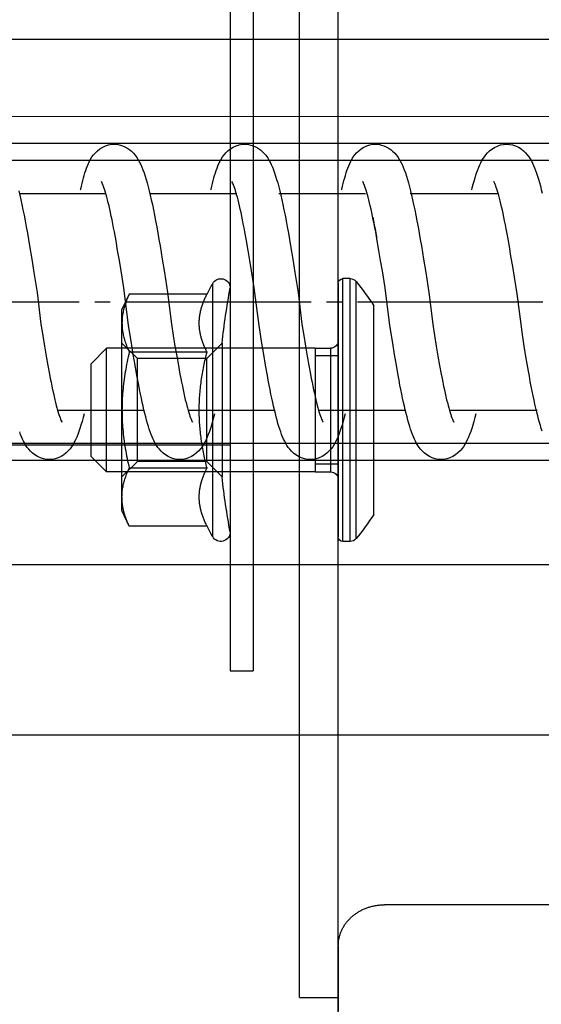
# Model space of a CAD drawing. Header units: millimetres. Extents: x 22865 to 60762, y -18816 to 15611.
# Tile 165 of 256: x 25862.5 to 25865.88, y 9853.01 to 9859.38. Entities that reach past the tile are written whole.
import ezdxf

# ---------------------------------------------------------------- set-up
doc = ezdxf.new("R2010")
doc.units = ezdxf.units.MM
doc.linetypes.add('DOT_CENTER', pattern=[14, 12, -1, 0, -1])
for name, color, linetype in [('1', 7, 'Continuous'), ('bramy przemyslowe', 5, 'Continuous'), ('BRO0010100975_PBL47', 7, 'Continuous'), ('BRO0010101338_PBL109', 7, 'Continuous'), ('BRO0010102688_PBL26', 7, 'Continuous'), ('BRO0010102688_PBL49', 7, 'Continuous'), ('Z3018270_PBL71', 7, 'Continuous'), ('Z3043208_PBL69', 7, 'Continuous'), ('Z3067109_AF2_PBL40', 7, 'Continuous')]:
    doc.layers.add(name, color=color, linetype=linetype)
doc.layers.add('projekt', color=6, linetype='Continuous', lineweight=9)
doc.styles.add('1-100', font='simplex.shx', dxfattribs={"width": 0.8, "height": 15})
doc.dimstyles.new('1-100', dxfattribs={"dimscale": 0.5, "dimtxt": 100, "dimasz": 1, "dimexe": 0.18, "dimexo": 0.0625, "dimgap": 5, "dimtad": 1, "dimdec": 1, "dimzin": 0, "dimdsep": 46, "dimtxsty": '1-100', "dimblk1": 'K', "dimblk2": 'K', "dimsah": 1, "dimcen": 0.09, "dimse1": 1, "dimse2": 1, "dimadec": 0, "dimazin": 0, "dimtfac": 1, "dimtdec": 1, "dimtofl": 0, "dimtmove": 0, "dimatfit": 3, "dimldrblk": 'K', "dimfxl": 0, "dimtolj": 1, "dimtzin": 0, "dimarcsym": 0})

# ---------------------------------------------------------------- blocks, each defined once
blk = doc.blocks.new('Federpuffer', base_point=(5695.326, 4642.646))
at = {"color": 2, "linetype": 'Continuous'}
for p, q in [((3609.506, 5963.382), (3609.318, 5963.369)), ((3617.992, 5963.382), (3617.881, 5963.377)), ((3618.157, 5963.372), (3617.992, 5963.382)), ((3618.352, 5963.337), (3618.157, 5963.372)), ((3626.457, 5963.382), (3626.345, 5963.377)), ((3626.621, 5963.372), (3626.456, 5963.382)), ((3626.816, 5963.337), (3626.621, 5963.372)), ((3634.904, 5963.382), (3634.793, 5963.377)), ((3635.068, 5963.372), (3634.903, 5963.382)), ((3635.264, 5963.337), (3635.068, 5963.372)), ((3608.283, 5962.829), (3608.168, 5962.7)), ((3608.414, 5962.953), (3608.283, 5962.829)), ((3608.567, 5963.073), (3608.414, 5962.953)), ((3608.741, 5963.18), (3608.567, 5963.073)), ((3608.926, 5963.267), (3608.741, 5963.18)), ((3609.118, 5963.33), (3608.926, 5963.267)), ((3609.318, 5963.369), (3609.118, 5963.33)), ((3616.743, 5962.8), (3616.626, 5962.663)), ((3616.878, 5962.933), (3616.743, 5962.8)), ((3616.975, 5963.014), (3616.878, 5962.933)), ((3616.98, 5963.018), (3616.975, 5963.014)), ((3618.544, 5963.277), (3618.352, 5963.337)), ((3618.734, 5963.191), (3618.544, 5963.277)), ((3618.916, 5963.081), (3618.734, 5963.191)), ((3619.075, 5962.957), (3618.916, 5963.081)), ((3619.21, 5962.828), (3619.075, 5962.957)), ((3619.327, 5962.693), (3619.21, 5962.828)), ((3625.207, 5962.8), (3625.09, 5962.663)), ((3625.342, 5962.933), (3625.207, 5962.8)), ((3625.439, 5963.014), (3625.342, 5962.933)), ((3625.444, 5963.018), (3625.439, 5963.014)), ((3627.008, 5963.277), (3626.816, 5963.337)), ((3627.199, 5963.191), (3627.008, 5963.277)), ((3627.38, 5963.081), (3627.199, 5963.191)), ((3627.539, 5962.957), (3627.38, 5963.081)), ((3627.674, 5962.828), (3627.539, 5962.957)), ((3627.791, 5962.693), (3627.674, 5962.828)), ((3633.654, 5962.8), (3633.538, 5962.663)), ((3633.79, 5962.933), (3633.654, 5962.8)), ((3633.887, 5963.014), (3633.79, 5962.933)), ((3633.891, 5963.018), (3633.887, 5963.014)), ((3635.456, 5963.277), (3635.264, 5963.337)), ((3635.646, 5963.191), (3635.456, 5963.277)), ((3635.828, 5963.081), (3635.646, 5963.191)), ((3635.987, 5962.957), (3635.828, 5963.081)), ((3636.121, 5962.828), (3635.987, 5962.957)), ((3636.238, 5962.693), (3636.121, 5962.828)), ((3607.828, 5962.156), (3607.758, 5962.005)), ((3607.902, 5962.298), (3607.828, 5962.156)), ((3607.98, 5962.433), (3607.902, 5962.298)), ((3608.068, 5962.567), (3607.98, 5962.433)), ((3608.168, 5962.7), (3608.068, 5962.567)), ((3616.349, 5962.223), (3616.271, 5962.064)), ((3616.433, 5962.376), (3616.349, 5962.223)), ((3616.524, 5962.523), (3616.433, 5962.376)), ((3616.626, 5962.663), (3616.524, 5962.523)), ((3619.427, 5962.555), (3619.327, 5962.693)), ((3619.513, 5962.418), (3619.427, 5962.555)), ((3619.589, 5962.279), (3619.513, 5962.418)), ((3619.658, 5962.137), (3619.589, 5962.279)), ((3619.721, 5961.989), (3619.658, 5962.137)), ((3624.813, 5962.223), (3624.736, 5962.064)), ((3624.897, 5962.376), (3624.813, 5962.223)), ((3624.989, 5962.523), (3624.897, 5962.376)), ((3625.09, 5962.663), (3624.989, 5962.523)), ((3627.892, 5962.555), (3627.791, 5962.693)), ((3627.978, 5962.418), (3627.892, 5962.555)), ((3628.053, 5962.279), (3627.978, 5962.418)), ((3628.122, 5962.137), (3628.053, 5962.279)), ((3628.186, 5961.989), (3628.122, 5962.137)), ((3633.261, 5962.223), (3633.183, 5962.064)), ((3633.344, 5962.376), (3633.261, 5962.223)), ((3633.436, 5962.523), (3633.344, 5962.376)), ((3633.538, 5962.663), (3633.436, 5962.523)), ((3636.339, 5962.555), (3636.238, 5962.693)), ((3636.425, 5962.418), (3636.339, 5962.555)), ((3636.501, 5962.279), (3636.425, 5962.418)), ((3636.57, 5962.137), (3636.501, 5962.279)), ((3636.633, 5961.989), (3636.57, 5962.137)), ((3607.564, 5961.502), (3607.502, 5961.316)), ((3607.627, 5961.679), (3607.564, 5961.502)), ((3607.692, 5961.846), (3607.627, 5961.679)), ((3607.758, 5962.005), (3607.692, 5961.846)), ((3616.057, 5961.522), (3615.989, 5961.318)), ((3616.126, 5961.714), (3616.057, 5961.522)), ((3616.197, 5961.894), (3616.126, 5961.714)), ((3616.271, 5962.064), (3616.197, 5961.894)), ((3619.78, 5961.838), (3619.721, 5961.989)), ((3619.836, 5961.683), (3619.78, 5961.838)), ((3619.888, 5961.524), (3619.836, 5961.683)), ((3619.937, 5961.361), (3619.888, 5961.524)), ((3624.521, 5961.522), (3624.453, 5961.318)), ((3624.59, 5961.714), (3624.521, 5961.522)), ((3624.662, 5961.894), (3624.59, 5961.714)), ((3624.736, 5962.064), (3624.662, 5961.894)), ((3628.245, 5961.838), (3628.186, 5961.989)), ((3628.3, 5961.683), (3628.245, 5961.838)), ((3628.352, 5961.524), (3628.3, 5961.683)), ((3628.401, 5961.361), (3628.352, 5961.524)), ((3632.969, 5961.522), (3632.901, 5961.318)), ((3633.038, 5961.714), (3632.969, 5961.522)), ((3633.109, 5961.894), (3633.038, 5961.714)), ((3633.183, 5962.064), (3633.109, 5961.894)), ((3636.692, 5961.838), (3636.633, 5961.989)), ((3636.747, 5961.683), (3636.692, 5961.838)), ((3636.799, 5961.524), (3636.747, 5961.683)), ((3636.849, 5961.361), (3636.799, 5961.524)), ((3607.381, 5960.908), (3607.32, 5960.687)), ((3607.441, 5961.118), (3607.381, 5960.908)), ((3607.502, 5961.316), (3607.441, 5961.118)), ((3610.238, 5960.764), (3610.268, 5960.833)), ((3610.268, 5960.833), (3610.293, 5960.889)), ((3610.293, 5960.889), (3610.313, 5960.928)), ((3610.313, 5960.928), (3610.327, 5960.953)), ((3610.326, 5960.953), (3610.32, 5960.946)), ((3610.333, 5960.963), (3610.326, 5960.953)), ((3610.327, 5960.953), (3610.333, 5960.963)), ((3615.856, 5960.871), (3615.789, 5960.626)), ((3615.922, 5961.102), (3615.856, 5960.871)), ((3615.989, 5961.318), (3615.922, 5961.102)), ((3618.741, 5960.805), (3618.77, 5960.868)), ((3618.77, 5960.868), (3618.792, 5960.914)), ((3618.792, 5960.914), (3618.809, 5960.945)), ((3618.809, 5960.945), (3618.818, 5960.96)), ((3618.815, 5960.956), (3618.812, 5960.952)), ((3618.818, 5960.96), (3618.815, 5960.956)), ((3619.984, 5961.194), (3619.937, 5961.361)), ((3620.03, 5961.022), (3619.984, 5961.194)), ((3620.073, 5960.845), (3620.03, 5961.022)), ((3620.116, 5960.664), (3620.073, 5960.845)), ((3624.32, 5960.871), (3624.254, 5960.626)), ((3624.386, 5961.102), (3624.32, 5960.871)), ((3624.453, 5961.318), (3624.386, 5961.102)), ((3627.206, 5960.805), (3627.234, 5960.868)), ((3627.234, 5960.868), (3627.256, 5960.914)), ((3627.256, 5960.914), (3627.273, 5960.945)), ((3627.273, 5960.945), (3627.282, 5960.96)), ((3627.279, 5960.956), (3627.276, 5960.952)), ((3627.282, 5960.96), (3627.279, 5960.956)), ((3628.448, 5961.194), (3628.401, 5961.361)), ((3628.494, 5961.022), (3628.448, 5961.194)), ((3628.538, 5960.845), (3628.494, 5961.022)), ((3628.58, 5960.664), (3628.538, 5960.845)), ((3632.767, 5960.871), (3632.701, 5960.626)), ((3632.834, 5961.102), (3632.767, 5960.871)), ((3632.901, 5961.318), (3632.834, 5961.102)), ((3635.653, 5960.805), (3635.681, 5960.868)), ((3635.681, 5960.868), (3635.704, 5960.914)), ((3635.704, 5960.914), (3635.721, 5960.945)), ((3635.721, 5960.945), (3635.73, 5960.96)), ((3635.726, 5960.956), (3635.724, 5960.952)), ((3635.73, 5960.96), (3635.726, 5960.956)), ((3636.896, 5961.194), (3636.849, 5961.361)), ((3636.941, 5961.022), (3636.896, 5961.194)), ((3636.985, 5960.845), (3636.941, 5961.022)), ((3637.028, 5960.664), (3636.985, 5960.845)), ((3607.26, 5960.454), (3607.2, 5960.208)), ((3607.32, 5960.687), (3607.26, 5960.454)), ((3610.008, 5960.056), (3610.051, 5960.207)), ((3610.051, 5960.207), (3610.093, 5960.346)), ((3610.093, 5960.346), (3610.132, 5960.471)), ((3610.132, 5960.471), (3610.17, 5960.582)), ((3610.17, 5960.582), (3610.206, 5960.681)), ((3610.206, 5960.681), (3610.238, 5960.764)), ((3615.723, 5960.363), (3615.656, 5960.085)), ((3615.789, 5960.626), (3615.723, 5960.363)), ((3618.51, 5960.115), (3618.554, 5960.265)), ((3618.554, 5960.265), (3618.596, 5960.402)), ((3618.596, 5960.402), (3618.636, 5960.524)), ((3618.636, 5960.524), (3618.674, 5960.633)), ((3618.674, 5960.633), (3618.709, 5960.726)), ((3618.709, 5960.726), (3618.741, 5960.805)), ((3620.157, 5960.477), (3620.116, 5960.664)), ((3620.167, 5960.432), (3620.157, 5960.477)), ((3624.187, 5960.363), (3624.12, 5960.085)), ((3624.254, 5960.626), (3624.187, 5960.363)), ((3626.975, 5960.115), (3627.018, 5960.265)), ((3627.018, 5960.265), (3627.06, 5960.402)), ((3627.06, 5960.402), (3627.1, 5960.524)), ((3627.1, 5960.524), (3627.139, 5960.633)), ((3627.139, 5960.633), (3627.174, 5960.726)), ((3627.174, 5960.726), (3627.206, 5960.805)), ((3628.622, 5960.477), (3628.58, 5960.664)), ((3628.632, 5960.432), (3628.622, 5960.477)), ((3632.634, 5960.363), (3632.567, 5960.085)), ((3632.701, 5960.626), (3632.634, 5960.363)), ((3635.422, 5960.115), (3635.466, 5960.265)), ((3635.466, 5960.265), (3635.508, 5960.402)), ((3635.508, 5960.402), (3635.548, 5960.524)), ((3635.548, 5960.524), (3635.586, 5960.633)), ((3635.586, 5960.633), (3635.621, 5960.726)), ((3635.621, 5960.726), (3635.653, 5960.805)), ((3637.069, 5960.477), (3637.028, 5960.664)), ((3637.079, 5960.432), (3637.069, 5960.477)), ((3641.082, 5960.363), (3641.015, 5960.085)), ((3609.873, 5959.528), (3609.919, 5959.716)), ((3609.919, 5959.716), (3609.964, 5959.892)), ((3609.964, 5959.892), (3610.008, 5960.056)), ((3615.74, 5960.182), (3610.12, 5960.182)), ((3615.588, 5959.788), (3615.519, 5959.472)), ((3615.656, 5960.085), (3615.588, 5959.788)), ((3618.326, 5959.392), (3618.373, 5959.59)), ((3618.373, 5959.59), (3618.42, 5959.777)), ((3618.42, 5959.777), (3618.465, 5959.952)), ((3618.465, 5959.952), (3618.51, 5960.115)), ((3624.252, 5960.182), (3618.632, 5960.182)), ((3624.052, 5959.788), (3623.983, 5959.472)), ((3624.12, 5960.085), (3624.052, 5959.788)), ((3626.79, 5959.392), (3626.837, 5959.59)), ((3626.837, 5959.59), (3626.884, 5959.777)), ((3626.884, 5959.777), (3626.93, 5959.952)), ((3626.93, 5959.952), (3626.975, 5960.115)), ((3632.57, 5960.182), (3626.962, 5960.182)), ((3632.499, 5959.788), (3632.431, 5959.472)), ((3632.567, 5960.085), (3632.499, 5959.788)), ((3635.237, 5959.392), (3635.285, 5959.59)), ((3635.285, 5959.59), (3635.331, 5959.777)), ((3635.331, 5959.777), (3635.377, 5959.952)), ((3635.377, 5959.952), (3635.422, 5960.115)), ((3641.017, 5960.182), (3635.418, 5960.182)), ((3640.947, 5959.788), (3640.878, 5959.472)), ((3641.015, 5960.085), (3640.947, 5959.788)), ((3609.731, 5958.898), (3609.779, 5959.119)), ((3609.779, 5959.119), (3609.827, 5959.329)), ((3609.827, 5959.329), (3609.873, 5959.528)), ((3615.449, 5959.138), (3615.379, 5958.787)), ((3615.519, 5959.472), (3615.449, 5959.138)), ((3618.18, 5958.731), (3618.229, 5958.962)), ((3618.229, 5958.962), (3618.278, 5959.182)), ((3618.278, 5959.182), (3618.326, 5959.392)), ((3623.914, 5959.138), (3623.843, 5958.787)), ((3623.983, 5959.472), (3623.914, 5959.138)), ((3626.644, 5958.731), (3626.693, 5958.962)), ((3626.693, 5958.962), (3626.742, 5959.182)), ((3626.742, 5959.182), (3626.79, 5959.392)), ((3632.361, 5959.138), (3632.291, 5958.787)), ((3632.431, 5959.472), (3632.361, 5959.138)), ((3635.092, 5958.731), (3635.141, 5958.962)), ((3635.141, 5958.962), (3635.189, 5959.182)), ((3635.189, 5959.182), (3635.237, 5959.392)), ((3640.809, 5959.138), (3640.738, 5958.787)), ((3640.878, 5959.472), (3640.809, 5959.138)), ((3609.583, 5958.172), (3609.633, 5958.425)), ((3609.633, 5958.425), (3609.682, 5958.667)), ((3609.682, 5958.667), (3609.731, 5958.898)), ((3615.308, 5958.418), (3615.236, 5958.032)), ((3615.379, 5958.787), (3615.308, 5958.418)), ((3618.047, 5958.172), (3618.097, 5958.425)), ((3618.08, 5958.237), (3618.13, 5958.489)), ((3618.097, 5958.425), (3618.147, 5958.667)), ((3618.13, 5958.489), (3618.18, 5958.731)), ((3623.772, 5958.418), (3623.701, 5958.032)), ((3623.772, 5958.418), (3623.701, 5958.032)), ((3623.843, 5958.787), (3623.772, 5958.418)), ((3623.843, 5958.787), (3623.772, 5958.418)), ((3626.544, 5958.237), (3626.594, 5958.489)), ((3626.544, 5958.237), (3626.594, 5958.489)), ((3626.594, 5958.489), (3626.644, 5958.731)), ((3626.594, 5958.489), (3626.644, 5958.731)), ((3632.22, 5958.418), (3632.148, 5958.032)), ((3632.22, 5958.418), (3632.148, 5958.032)), ((3632.291, 5958.787), (3632.22, 5958.418)), ((3632.291, 5958.787), (3632.22, 5958.418)), ((3634.991, 5958.237), (3635.042, 5958.489)), ((3634.991, 5958.237), (3635.042, 5958.489)), ((3635.042, 5958.489), (3635.092, 5958.731)), ((3635.042, 5958.489), (3635.092, 5958.731)), ((3640.667, 5958.418), (3640.595, 5958.032)), ((3640.667, 5958.418), (3640.595, 5958.032)), ((3640.738, 5958.787), (3640.667, 5958.418)), ((3640.738, 5958.787), (3640.667, 5958.418)), ((3609.43, 5957.357), (3609.533, 5957.91)), ((3609.533, 5957.91), (3609.583, 5958.172)), ((3615.236, 5958.032), (3615.164, 5957.634)), ((3617.873, 5957.127), (3617.977, 5957.702)), ((3617.895, 5957.357), (3617.997, 5957.91)), ((3617.977, 5957.702), (3618.029, 5957.974)), ((3617.997, 5957.91), (3618.047, 5958.172)), ((3618.029, 5957.974), (3618.08, 5958.237)), ((3623.701, 5958.032), (3623.629, 5957.634)), ((3623.701, 5958.032), (3623.629, 5957.634)), ((3626.337, 5957.127), (3626.442, 5957.702)), ((3626.442, 5957.702), (3626.493, 5957.974)), ((3626.442, 5957.702), (3626.493, 5957.974)), ((3626.493, 5957.974), (3626.544, 5958.237)), ((3626.493, 5957.974), (3626.544, 5958.237)), ((3632.148, 5958.032), (3632.076, 5957.634)), ((3632.148, 5958.032), (3632.076, 5957.634)), ((3634.784, 5957.127), (3634.889, 5957.702)), ((3634.889, 5957.702), (3634.941, 5957.974)), ((3634.889, 5957.702), (3634.941, 5957.974)), ((3634.941, 5957.974), (3634.991, 5958.237)), ((3634.941, 5957.974), (3634.991, 5958.237)), ((3640.595, 5958.032), (3640.523, 5957.634)), ((3640.595, 5958.032), (3640.523, 5957.634)), ((3609.326, 5956.766), (3609.43, 5957.357)), ((3615.092, 5957.223), (3615.02, 5956.802)), ((3615.164, 5957.634), (3615.092, 5957.223)), ((3617.765, 5956.514), (3617.873, 5957.127)), ((3623.556, 5957.223), (3623.484, 5956.802)), ((3623.629, 5957.634), (3623.556, 5957.223)), ((3626.23, 5956.514), (3626.337, 5957.127)), ((3632.004, 5957.223), (3631.931, 5956.802)), ((3632.076, 5957.634), (3632.004, 5957.223)), ((3634.677, 5956.514), (3634.784, 5957.127)), ((3640.451, 5957.223), (3640.379, 5956.802)), ((3640.523, 5957.634), (3640.451, 5957.223)), ((3609.219, 5956.139), (3609.326, 5956.766)), ((3615.02, 5956.802), (3614.876, 5955.941)), ((3617.655, 5955.864), (3617.765, 5956.514)), ((3623.484, 5956.802), (3623.341, 5955.941)), ((3626.12, 5955.864), (3626.23, 5956.514)), ((3631.931, 5956.802), (3631.788, 5955.941)), ((3634.567, 5955.864), (3634.677, 5956.514)), ((3640.379, 5956.802), (3640.235, 5955.941)), ((3609.109, 5955.479), (3609.219, 5956.139)), ((3614.876, 5955.941), (3614.735, 5955.07)), ((3617.543, 5955.178), (3617.655, 5955.864)), ((3623.341, 5955.941), (3623.199, 5955.07)), ((3626.007, 5955.178), (3626.12, 5955.864)), ((3631.788, 5955.941), (3631.647, 5955.07)), ((3634.455, 5955.178), (3634.567, 5955.864)), ((3640.235, 5955.941), (3640.094, 5955.07)), ((3608.997, 5954.788), (3609.109, 5955.479)), ((3617.368, 5954.089), (3617.543, 5955.178)), ((3625.832, 5954.089), (3626.007, 5955.178)), ((3634.28, 5954.089), (3634.455, 5955.178)), ((3608.825, 5953.7), (3608.997, 5954.788)), ((3617.062, 5951.655), (3617.368, 5954.089)), ((3625.526, 5951.655), (3625.832, 5954.089)), ((3633.973, 5951.655), (3634.28, 5954.089)), ((3608.462, 5950.913), (3608.825, 5953.7)), ((3614.284, 5951.732), (3614.168, 5951.012)), ((3616.877, 5950.511), (3617.062, 5951.655)), ((3622.749, 5951.732), (3622.632, 5951.012)), ((3625.342, 5950.511), (3625.526, 5951.655)), ((3631.196, 5951.732), (3631.08, 5951.012)), ((3633.789, 5950.511), (3633.973, 5951.655)), ((3639.644, 5951.732), (3639.527, 5951.012)), ((3608.339, 5950.154), (3608.462, 5950.913)), ((3614.168, 5951.012), (3614.055, 5950.326)), ((3622.632, 5951.012), (3622.519, 5950.326)), ((3631.08, 5951.012), (3630.966, 5950.326)), ((3639.527, 5951.012), (3639.414, 5950.326)), ((3608.215, 5949.415), (3608.339, 5950.154)), ((3614.055, 5950.326), (3613.944, 5949.678)), ((3616.757, 5949.781), (3616.877, 5950.511)), ((3622.519, 5950.326), (3622.409, 5949.678)), ((3625.221, 5949.781), (3625.342, 5950.511)), ((3630.966, 5950.326), (3630.856, 5949.678)), ((3633.668, 5949.781), (3633.789, 5950.511)), ((3639.414, 5950.326), (3639.303, 5949.678)), ((3608.091, 5948.706), (3608.215, 5949.415)), ((3613.944, 5949.678), (3613.837, 5949.069)), ((3616.637, 5949.084), (3616.757, 5949.781)), ((3622.409, 5949.678), (3622.301, 5949.069)), ((3625.102, 5949.084), (3625.221, 5949.781)), ((3630.856, 5949.678), (3630.748, 5949.069)), ((3633.549, 5949.084), (3633.668, 5949.781)), ((3639.303, 5949.678), (3639.196, 5949.069)), ((3613.837, 5949.069), (3613.732, 5948.501)), ((3616.52, 5948.423), (3616.637, 5949.084)), ((3622.301, 5949.069), (3622.196, 5948.501)), ((3624.984, 5948.423), (3625.102, 5949.084)), ((3630.748, 5949.069), (3630.644, 5948.501)), ((3633.432, 5948.423), (3633.549, 5949.084)), ((3639.196, 5949.069), (3639.091, 5948.501)), ((3607.969, 5948.035), (3608.03, 5948.365)), ((3608.03, 5948.365), (3608.091, 5948.706)), ((3613.68, 5948.233), (3613.63, 5947.976)), ((3613.732, 5948.501), (3613.68, 5948.233)), ((3616.404, 5947.801), (3616.462, 5948.107)), ((3616.462, 5948.107), (3616.52, 5948.423)), ((3622.145, 5948.233), (3622.094, 5947.976)), ((3622.196, 5948.501), (3622.145, 5948.233)), ((3624.868, 5947.801), (3624.926, 5948.107)), ((3624.926, 5948.107), (3624.984, 5948.423)), ((3630.592, 5948.233), (3630.541, 5947.976)), ((3630.644, 5948.501), (3630.592, 5948.233)), ((3633.315, 5947.801), (3633.373, 5948.107)), ((3633.373, 5948.107), (3633.432, 5948.423)), ((3639.04, 5948.233), (3638.989, 5947.976)), ((3639.091, 5948.501), (3639.04, 5948.233)), ((3607.848, 5947.407), (3607.908, 5947.715)), ((3607.908, 5947.715), (3607.969, 5948.035)), ((3613.53, 5947.493), (3613.481, 5947.269)), ((3613.579, 5947.729), (3613.53, 5947.493)), ((3613.63, 5947.976), (3613.579, 5947.729)), ((3616.289, 5947.22), (3616.346, 5947.505)), ((3616.346, 5947.505), (3616.404, 5947.801)), ((3621.994, 5947.493), (3621.946, 5947.269)), ((3622.044, 5947.729), (3621.994, 5947.493)), ((3622.094, 5947.976), (3622.044, 5947.729)), ((3624.753, 5947.22), (3624.811, 5947.505)), ((3624.811, 5947.505), (3624.868, 5947.801)), ((3630.442, 5947.493), (3630.393, 5947.269)), ((3630.491, 5947.729), (3630.442, 5947.493)), ((3630.541, 5947.976), (3630.491, 5947.729)), ((3633.201, 5947.22), (3633.258, 5947.505)), ((3633.258, 5947.505), (3633.315, 5947.801)), ((3638.889, 5947.493), (3638.84, 5947.269)), ((3638.939, 5947.729), (3638.889, 5947.493)), ((3638.989, 5947.976), (3638.939, 5947.729)), ((3607.669, 5946.555), (3607.728, 5946.827)), ((3607.728, 5946.827), (3607.788, 5947.111)), ((3607.788, 5947.111), (3607.848, 5947.407)), ((3613.386, 5946.853), (3613.339, 5946.663)), ((3613.433, 5947.055), (3613.386, 5946.853)), ((3613.481, 5947.269), (3613.433, 5947.055)), ((3616.175, 5946.682), (3616.232, 5946.946)), ((3616.232, 5946.946), (3616.289, 5947.22)), ((3621.85, 5946.853), (3621.804, 5946.663)), ((3621.897, 5947.055), (3621.85, 5946.853)), ((3621.946, 5947.269), (3621.897, 5947.055)), ((3624.64, 5946.682), (3624.696, 5946.946)), ((3624.696, 5946.946), (3624.753, 5947.22)), ((3630.298, 5946.853), (3630.251, 5946.663)), ((3630.345, 5947.055), (3630.298, 5946.853)), ((3630.393, 5947.269), (3630.345, 5947.055)), ((3633.087, 5946.682), (3633.144, 5946.946)), ((3633.144, 5946.946), (3633.201, 5947.22)), ((3638.745, 5946.853), (3638.698, 5946.663)), ((3638.792, 5947.055), (3638.745, 5946.853)), ((3638.84, 5947.269), (3638.792, 5947.055)), ((3613.134, 5946.182), (3607.522, 5946.182)), ((3607.551, 5946.049), (3607.61, 5946.296)), ((3607.61, 5946.296), (3607.669, 5946.555)), ((3613.249, 5946.318), (3613.205, 5946.164)), ((3613.293, 5946.484), (3613.249, 5946.318)), ((3613.339, 5946.663), (3613.293, 5946.484)), ((3616.006, 5945.955), (3616.062, 5946.187)), ((3621.646, 5946.182), (3616.034, 5946.182)), ((3616.062, 5946.187), (3616.119, 5946.429)), ((3616.119, 5946.429), (3616.175, 5946.682)), ((3621.713, 5946.318), (3621.67, 5946.164)), ((3621.758, 5946.484), (3621.713, 5946.318)), ((3621.804, 5946.663), (3621.758, 5946.484)), ((3624.47, 5945.955), (3624.527, 5946.187)), ((3624.527, 5946.187), (3624.583, 5946.429)), ((3630.124, 5946.182), (3624.546, 5946.182)), ((3624.583, 5946.429), (3624.64, 5946.682)), ((3630.161, 5946.318), (3630.117, 5946.164)), ((3630.205, 5946.484), (3630.161, 5946.318)), ((3630.251, 5946.663), (3630.205, 5946.484)), ((3632.918, 5945.955), (3632.974, 5946.187)), ((3632.974, 5946.187), (3633.03, 5946.429)), ((3638.575, 5946.182), (3632.975, 5946.182)), ((3633.03, 5946.429), (3633.087, 5946.682)), ((3638.608, 5946.318), (3638.565, 5946.164)), ((3638.653, 5946.484), (3638.608, 5946.318)), ((3638.698, 5946.663), (3638.653, 5946.484)), ((3607.375, 5945.379), (3607.434, 5945.591)), ((3607.434, 5945.591), (3607.492, 5945.814)), ((3607.492, 5945.814), (3607.551, 5946.049)), ((3613.015, 5945.599), (3612.986, 5945.529)), ((3613.048, 5945.684), (3613.015, 5945.599)), ((3613.085, 5945.783), (3613.048, 5945.684)), ((3613.123, 5945.897), (3613.085, 5945.783)), ((3613.163, 5946.024), (3613.123, 5945.897)), ((3613.205, 5946.164), (3613.163, 5946.024)), ((3615.892, 5945.523), (3615.949, 5945.734)), ((3615.949, 5945.734), (3616.006, 5945.955)), ((3621.48, 5945.599), (3621.45, 5945.529)), ((3621.513, 5945.684), (3621.48, 5945.599)), ((3621.549, 5945.783), (3621.513, 5945.684)), ((3621.587, 5945.897), (3621.549, 5945.783)), ((3621.628, 5946.024), (3621.587, 5945.897)), ((3621.67, 5946.164), (3621.628, 5946.024)), ((3624.357, 5945.523), (3624.414, 5945.734)), ((3624.414, 5945.734), (3624.47, 5945.955)), ((3629.927, 5945.599), (3629.898, 5945.529)), ((3629.96, 5945.684), (3629.927, 5945.599)), ((3629.996, 5945.783), (3629.96, 5945.684)), ((3630.035, 5945.897), (3629.996, 5945.783)), ((3630.075, 5946.024), (3630.035, 5945.897)), ((3630.117, 5946.164), (3630.075, 5946.024)), ((3632.804, 5945.523), (3632.861, 5945.734)), ((3632.861, 5945.734), (3632.918, 5945.955)), ((3638.375, 5945.599), (3638.345, 5945.529)), ((3638.408, 5945.684), (3638.375, 5945.599)), ((3638.444, 5945.783), (3638.408, 5945.684)), ((3638.482, 5945.897), (3638.444, 5945.783)), ((3638.522, 5946.024), (3638.482, 5945.897)), ((3638.565, 5946.164), (3638.522, 5946.024)), ((3607.195, 5944.808), (3607.256, 5944.988)), ((3607.256, 5944.988), (3607.315, 5945.179)), ((3607.315, 5945.179), (3607.375, 5945.379)), ((3612.921, 5945.402), (3612.929, 5945.412)), ((3612.927, 5945.411), (3612.921, 5945.402)), ((3612.94, 5945.435), (3612.927, 5945.411)), ((3612.929, 5945.412), (3612.935, 5945.42)), ((3612.96, 5945.474), (3612.94, 5945.435)), ((3612.986, 5945.529), (3612.96, 5945.474)), ((3615.659, 5944.772), (3615.719, 5944.946)), ((3615.719, 5944.946), (3615.777, 5945.129)), ((3615.777, 5945.129), (3615.835, 5945.321)), ((3615.835, 5945.321), (3615.892, 5945.523)), ((3621.386, 5945.402), (3621.393, 5945.412)), ((3621.391, 5945.411), (3621.386, 5945.402)), ((3621.405, 5945.435), (3621.391, 5945.411)), ((3621.393, 5945.412), (3621.4, 5945.42)), ((3621.424, 5945.474), (3621.405, 5945.435)), ((3621.45, 5945.529), (3621.424, 5945.474)), ((3624.123, 5944.772), (3624.183, 5944.946)), ((3624.183, 5944.946), (3624.242, 5945.129)), ((3624.242, 5945.129), (3624.3, 5945.321)), ((3624.3, 5945.321), (3624.357, 5945.523)), ((3629.833, 5945.402), (3629.841, 5945.412)), ((3629.839, 5945.411), (3629.833, 5945.402)), ((3629.852, 5945.435), (3629.839, 5945.411)), ((3629.841, 5945.412), (3629.847, 5945.42)), ((3629.872, 5945.474), (3629.852, 5945.435)), ((3629.898, 5945.529), (3629.872, 5945.474)), ((3632.571, 5944.772), (3632.63, 5944.946)), ((3632.63, 5944.946), (3632.689, 5945.129)), ((3632.689, 5945.129), (3632.747, 5945.321)), ((3632.747, 5945.321), (3632.804, 5945.523)), ((3638.28, 5945.402), (3638.288, 5945.412)), ((3638.286, 5945.411), (3638.28, 5945.402)), ((3638.3, 5945.435), (3638.286, 5945.411)), ((3638.288, 5945.412), (3638.295, 5945.42)), ((3638.319, 5945.474), (3638.3, 5945.435)), ((3638.345, 5945.529), (3638.319, 5945.474)), ((3615.402, 5944.161), (3615.47, 5944.303)), ((3615.47, 5944.303), (3615.535, 5944.451)), ((3615.535, 5944.451), (3615.598, 5944.607)), ((3615.598, 5944.607), (3615.659, 5944.772)), ((3623.866, 5944.161), (3623.934, 5944.303)), ((3623.934, 5944.303), (3623.999, 5944.451)), ((3623.999, 5944.451), (3624.062, 5944.607)), ((3624.062, 5944.607), (3624.123, 5944.772)), ((3632.314, 5944.161), (3632.382, 5944.303)), ((3632.382, 5944.303), (3632.447, 5944.451)), ((3632.447, 5944.451), (3632.509, 5944.607)), ((3632.509, 5944.607), (3632.571, 5944.772)), ((3640.761, 5944.161), (3640.829, 5944.303)), ((3640.829, 5944.303), (3640.894, 5944.451)), ((3640.894, 5944.451), (3640.957, 5944.607)), ((3640.957, 5944.607), (3641.018, 5944.772)), ((3614.953, 5943.517), (3615.067, 5943.642)), ((3615.067, 5943.642), (3615.167, 5943.77)), ((3615.167, 5943.77), (3615.253, 5943.898)), ((3615.253, 5943.898), (3615.33, 5944.027)), ((3615.33, 5944.027), (3615.402, 5944.161)), ((3623.418, 5943.517), (3623.532, 5943.642)), ((3623.532, 5943.642), (3623.631, 5943.77)), ((3623.631, 5943.77), (3623.718, 5943.898)), ((3623.718, 5943.898), (3623.794, 5944.027)), ((3623.794, 5944.027), (3623.866, 5944.161)), ((3631.865, 5943.517), (3631.979, 5943.642)), ((3631.979, 5943.642), (3632.079, 5943.77)), ((3632.079, 5943.77), (3632.165, 5943.898)), ((3632.165, 5943.898), (3632.242, 5944.027)), ((3632.242, 5944.027), (3632.314, 5944.161)), ((3640.312, 5943.517), (3640.426, 5943.642)), ((3640.426, 5943.642), (3640.526, 5943.77)), ((3640.526, 5943.77), (3640.613, 5943.898)), ((3640.613, 5943.898), (3640.689, 5944.027)), ((3640.689, 5944.027), (3640.761, 5944.161)), ((3613.746, 5942.982), (3613.932, 5942.993)), ((3613.932, 5942.993), (3614.128, 5943.031)), ((3614.128, 5943.031), (3614.317, 5943.092)), ((3614.317, 5943.092), (3614.5, 5943.176)), ((3614.5, 5943.176), (3614.672, 5943.281)), ((3614.672, 5943.281), (3614.823, 5943.396)), ((3614.823, 5943.396), (3614.953, 5943.517)), ((3622.211, 5942.982), (3622.396, 5942.993)), ((3622.396, 5942.993), (3622.592, 5943.031)), ((3622.592, 5943.031), (3622.781, 5943.092)), ((3622.781, 5943.092), (3622.964, 5943.176)), ((3622.964, 5943.176), (3623.136, 5943.281)), ((3623.136, 5943.281), (3623.287, 5943.396)), ((3623.287, 5943.396), (3623.418, 5943.517)), ((3630.658, 5942.982), (3630.844, 5942.993)), ((3630.844, 5942.993), (3631.04, 5943.031)), ((3631.04, 5943.031), (3631.229, 5943.092)), ((3631.229, 5943.092), (3631.412, 5943.176)), ((3631.412, 5943.176), (3631.583, 5943.281)), ((3631.583, 5943.281), (3631.735, 5943.396)), ((3631.735, 5943.396), (3631.865, 5943.517)), ((3639.106, 5942.982), (3639.291, 5942.993)), ((3639.291, 5942.993), (3639.487, 5943.031)), ((3639.487, 5943.031), (3639.676, 5943.092)), ((3639.676, 5943.092), (3639.859, 5943.176)), ((3639.859, 5943.176), (3640.031, 5943.281)), ((3640.031, 5943.281), (3640.182, 5943.396)), ((3640.182, 5943.396), (3640.312, 5943.517))]:
    blk.add_line(p, q, dxfattribs=at)
for points in [[(3611.757, 5960.432), (3611.725, 5960.563), (3611.666, 5960.785), (3611.607, 5960.996), (3611.547, 5961.196), (3611.488, 5961.385), (3611.427, 5961.563), (3611.366, 5961.732), (3611.303, 5961.89), (3611.238, 5962.039), (3611.171, 5962.181), (3611.1, 5962.316), (3611.025, 5962.445), (3610.94, 5962.573), (3610.842, 5962.702), (3610.731, 5962.828), (3610.602, 5962.95), (3610.452, 5963.068), (3610.28, 5963.175), (3610.095, 5963.263), (3609.902, 5963.328), (3609.699, 5963.369), (3609.506, 5963.382)], [(3617.881, 5963.377), (3617.736, 5963.359), (3617.591, 5963.327), (3617.445, 5963.279), (3617.301, 5963.217), (3617.165, 5963.144), (3617.039, 5963.062), (3616.98, 5963.018)], [(3626.345, 5963.377), (3626.201, 5963.359), (3626.056, 5963.327), (3625.909, 5963.279), (3625.765, 5963.217), (3625.629, 5963.144), (3625.503, 5963.062), (3625.444, 5963.018)], [(3634.793, 5963.377), (3634.648, 5963.359), (3634.503, 5963.327), (3634.357, 5963.279), (3634.213, 5963.217), (3634.077, 5963.144), (3633.951, 5963.062), (3633.891, 5963.018)], [(3614.735, 5955.07), (3614.532, 5953.793), (3614.284, 5951.732)], [(3623.199, 5955.07), (3622.997, 5953.793), (3622.749, 5951.732)], [(3631.647, 5955.07), (3631.444, 5953.793), (3631.196, 5951.732)], [(3640.094, 5955.07), (3639.891, 5953.793), (3639.644, 5951.732)], [(3611.494, 5945.932), (3611.556, 5945.691), (3611.623, 5945.443), (3611.691, 5945.21), (3611.76, 5944.993), (3611.828, 5944.79), (3611.899, 5944.6), (3611.97, 5944.424), (3612.045, 5944.257), (3612.122, 5944.102), (3612.205, 5943.955), (3612.297, 5943.813), (3612.401, 5943.673), (3612.519, 5943.538), (3612.654, 5943.41), (3612.809, 5943.289), (3612.985, 5943.181), (3613.171, 5943.094), (3613.363, 5943.032), (3613.561, 5942.993), (3613.747, 5942.982)], [(3619.958, 5945.932), (3620.02, 5945.691), (3620.088, 5945.443), (3620.156, 5945.21), (3620.224, 5944.993), (3620.293, 5944.79), (3620.363, 5944.6), (3620.434, 5944.424), (3620.509, 5944.257), (3620.587, 5944.102), (3620.669, 5943.955), (3620.761, 5943.813), (3620.865, 5943.673), (3620.983, 5943.538), (3621.118, 5943.41), (3621.273, 5943.289), (3621.449, 5943.181), (3621.636, 5943.094), (3621.827, 5943.032), (3622.025, 5942.993), (3622.211, 5942.982)], [(3628.406, 5945.932), (3628.467, 5945.691), (3628.535, 5945.443), (3628.603, 5945.21), (3628.671, 5944.993), (3628.74, 5944.79), (3628.81, 5944.6), (3628.882, 5944.424), (3628.956, 5944.257), (3629.034, 5944.102), (3629.117, 5943.955), (3629.208, 5943.813), (3629.313, 5943.673), (3629.431, 5943.538), (3629.565, 5943.41), (3629.721, 5943.289), (3629.897, 5943.181), (3630.083, 5943.094), (3630.275, 5943.032), (3630.473, 5942.993), (3630.659, 5942.982)], [(3636.853, 5945.932), (3636.915, 5945.691), (3636.983, 5945.443), (3637.05, 5945.21), (3637.119, 5944.993), (3637.188, 5944.79), (3637.258, 5944.6), (3637.329, 5944.424), (3637.404, 5944.257), (3637.482, 5944.102), (3637.564, 5943.955), (3637.656, 5943.813), (3637.76, 5943.673), (3637.878, 5943.538), (3638.013, 5943.41), (3638.168, 5943.289), (3638.344, 5943.181), (3638.53, 5943.094), (3638.722, 5943.032), (3638.92, 5942.993), (3639.106, 5942.982)]]:
    blk.add_lwpolyline(points, dxfattribs=at)
at = {"layer": '1', "color": 2, "linetype": 'DOT_CENTER'}
blk.add_line((3889.161, 5953.182), (3441.399, 5953.182), dxfattribs=at)
blk = doc.blocks.new('Federpuffer_kurz', base_point=(-138.118, 6771.403))
at = {"layer": '1'}
blk.add_blockref('Federpuffer', (5695.326, 4642.646), dxfattribs=at)
blk = doc.blocks.new('TOP__9', base_point=(5361.164, 5382.834))
blk.add_blockref('Federpuffer_kurz', (1975.19, 5327.334))
blk = doc.blocks.new('BRO0010101338_PBL109', base_point=(110.745, -703.859))
at = {"layer": 'BRO0010101338_PBL109', "color": 2, "linetype": 'Continuous'}
for p, q in [((4215.306, 5963.443), (3461.646, 5963.443)), ((4215.306, 5962.343), (3461.646, 5962.343)), ((4215.306, 5944.043), (3461.646, 5944.043)), ((4215.306, 5942.943), (3461.646, 5942.943))]:
    blk.add_line(p, q, dxfattribs=at)
blk = doc.blocks.new('TOP__10', base_point=(-2780.136, -2516.234))
blk.add_blockref('TOP__9', (5361.164, 5382.834))
at = {"layer": 'BRO0010101338_PBL109'}
blk.add_blockref('BRO0010101338_PBL109', (2224.053, -2147.929), dxfattribs=at)
blk = doc.blocks.new('Abhängung_BRO0010102703_ABL25__13', base_point=(4102.531, 4250.113))
at = {"layer": 'BRO0010100975_PBL47', "color": 2, "linetype": 'Continuous'}
for p, q in [((6733.704, 5461.113), (6733.704, 5567.184)), ((6696.704, 5470.113), (6730.704, 5470.113)), ((6733.704, 5467.464), (6733.704, 5463.235))]:
    blk.add_line(p, q, dxfattribs=at)
blk.add_spline([(6733.704, 5467.464), (6733.695, 5467.672), (6733.667, 5467.878), (6733.621, 5468.083), (6733.557, 5468.282), (6733.475, 5468.478), (6733.377, 5468.666), (6733.261, 5468.849), (6733.131, 5469.021), (6732.984, 5469.185), (6732.825, 5469.337), (6732.651, 5469.479), (6732.467, 5469.607), (6732.271, 5469.723), (6732.066, 5469.824), (6731.851, 5469.911), (6731.631, 5469.983), (6731.404, 5470.039), (6731.173, 5470.08), (6730.939, 5470.104), (6730.704, 5470.113)], degree=3, dxfattribs=at)
at = {"layer": 'BRO0010102688_PBL26', "color": 2, "linetype": 'Continuous'}
for p, q in [((6739.204, 5759.554), (6739.204, 5485.236)), ((6740.704, 5759.554), (6740.704, 5485.236)), ((6784.204, 5499.861), (6740.704, 5499.861)), ((6740.704, 5485.236), (6739.204, 5485.236))]:
    blk.add_line(p, q, dxfattribs=at)
at = {"layer": 'BRO0010102688_PBL49', "color": 2, "linetype": 'Continuous'}
for p, q in [((6733.704, 5464.113), (6733.704, 5763.113)), ((6736.204, 5464.113), (6736.204, 5763.113)), ((6736.204, 5464.113), (6733.704, 5464.113))]:
    blk.add_line(p, q, dxfattribs=at)
at = {"layer": 'Z3018270_PBL71', "color": 2, "linetype": 'Continuous'}
for p, q in [((6740.704, 5510.013), (6740.704, 5494.213)), ((6741.83, 5493.924), (6741.83, 5510.301)), ((6742.196, 5509.618), (6747.235, 5509.618)), ((6747.235, 5509.618), (6747.704, 5508.613)), ((6747.704, 5495.613), (6747.704, 5508.613)), ((6741.223, 5506.438), (6742.223, 5505.438)), ((6741.223, 5506.438), (6741.223, 5497.788)), ((6746.704, 5505.438), (6747.704, 5506.438)), ((6742.196, 5505.865), (6747.235, 5505.865)), ((6742.223, 5505.438), (6746.704, 5505.438)), ((6742.223, 5498.788), (6742.223, 5505.438)), ((6746.704, 5498.788), (6746.704, 5505.438)), ((6741.223, 5497.788), (6742.223, 5498.788)), ((6742.223, 5498.788), (6746.704, 5498.788)), ((6746.704, 5498.788), (6747.704, 5497.788)), ((6742.196, 5498.36), (6747.235, 5498.36)), ((6747.235, 5494.607), (6747.704, 5495.613)), ((6742.196, 5494.607), (6747.235, 5494.607))]:
    blk.add_line(p, q, dxfattribs=at)
for centre, radius, start, end in [((6741.304, 5510.013), 0.6, 28.74922, 180), ((6691.515, 5501.041), 50, 6.19614, 10.3367), ((6706.761, 5491.062), 40, 27.63912, 28.74922), ((6691.515, 5503.184), 50, 349.6633, 353.80386), ((6706.761, 5513.163), 40, 331.25078, 332.36088), ((6741.304, 5494.213), 0.6, 180, 331.25078)]:
    blk.add_arc(centre, radius, start, end, dxfattribs=at)
for points in [[(6742.196, 5505.865), (6742.306, 5506.086), (6742.405, 5506.312), (6742.494, 5506.548), (6742.57, 5506.789), (6742.628, 5507.026), (6742.671, 5507.266), (6742.696, 5507.502), (6742.705, 5507.739), (6742.697, 5507.976), (6742.672, 5508.212), (6742.63, 5508.45), (6742.572, 5508.685), (6742.499, 5508.922), (6742.412, 5509.155), (6742.31, 5509.389), (6742.196, 5509.618)], [(6747.235, 5509.618), (6747.373, 5509.301), (6747.493, 5508.975), (6747.583, 5508.669), (6747.65, 5508.356), (6747.69, 5508.05), (6747.704, 5507.742)], [(6747.704, 5507.742), (6747.69, 5507.433), (6747.65, 5507.127), (6747.583, 5506.815), (6747.493, 5506.508), (6747.373, 5506.183), (6747.235, 5505.865)], [(6742.196, 5498.36), (6742.307, 5498.809), (6742.406, 5499.26), (6742.497, 5499.74), (6742.572, 5500.222), (6742.63, 5500.697), (6742.672, 5501.174), (6742.697, 5501.643), (6742.705, 5502.113), (6742.696, 5502.583), (6742.672, 5503.052), (6742.63, 5503.528), (6742.572, 5504.003), (6742.497, 5504.484), (6742.407, 5504.962), (6742.308, 5505.415), (6742.196, 5505.865)], [(6747.235, 5505.865), (6747.374, 5505.227), (6747.492, 5504.585), (6747.583, 5503.967), (6747.65, 5503.346), (6747.69, 5502.73), (6747.704, 5502.113)], [(6747.704, 5502.113), (6747.69, 5501.489), (6747.649, 5500.867), (6747.581, 5500.246), (6747.49, 5499.628), (6747.373, 5498.992), (6747.235, 5498.36)], [(6742.196, 5494.607), (6742.31, 5494.836), (6742.412, 5495.07), (6742.499, 5495.303), (6742.573, 5495.54), (6742.63, 5495.775), (6742.672, 5496.014), (6742.697, 5496.25), (6742.705, 5496.488), (6742.696, 5496.724), (6742.671, 5496.96), (6742.628, 5497.2), (6742.57, 5497.436), (6742.495, 5497.676), (6742.405, 5497.912), (6742.306, 5498.138), (6742.196, 5498.36)], [(6747.704, 5496.483), (6747.69, 5496.792), (6747.65, 5497.098), (6747.583, 5497.411), (6747.493, 5497.717), (6747.373, 5498.042), (6747.235, 5498.36)], [(6747.235, 5494.607), (6747.373, 5494.924), (6747.493, 5495.25), (6747.583, 5495.556), (6747.65, 5495.869), (6747.69, 5496.175), (6747.704, 5496.483)]]:
    blk.add_spline(points, degree=3, dxfattribs=at)
at = {"layer": 'Z3043208_PBL69', "color": 2, "linetype": 'Continuous'}
for p, q in [((6732.938, 5510.613), (6733.404, 5510.613)), ((6732.938, 5493.613), (6732.938, 5510.613)), ((6733.404, 5493.613), (6733.404, 5510.613)), ((6732.552, 5493.795), (6732.552, 5510.43)), ((6733.704, 5510.313), (6733.704, 5493.913)), ((6731.404, 5495.363), (6731.404, 5508.863)), ((6735.204, 5506.113), (6734.204, 5506.113)), ((6734.204, 5506.113), (6734.204, 5498.113)), ((6735.204, 5506.113), (6748.704, 5506.113)), ((6735.204, 5506.113), (6735.204, 5498.113)), ((6735.204, 5506.113), (6735.204, 5498.113)), ((6748.704, 5506.113), (6749.704, 5505.113)), ((6748.704, 5498.113), (6748.704, 5506.113)), ((6733.704, 5505.613), (6735.204, 5505.613)), ((6749.704, 5499.113), (6749.704, 5505.113)), ((6748.704, 5498.113), (6749.704, 5499.113)), ((6733.704, 5498.613), (6735.204, 5498.613)), ((6735.204, 5498.113), (6734.204, 5498.113)), ((6735.204, 5498.113), (6748.704, 5498.113)), ((6732.938, 5493.613), (6733.404, 5493.613))]:
    blk.add_line(p, q, dxfattribs=at)
for centre, radius, start, end in [((6732.938, 5510.113), 0.5, 90, 140.6033), ((6733.404, 5510.313), 0.3, 360, 90), ((6746.091, 5499.31), 17.52, 140.6033, 146.9599), ((6734.204, 5506.613), 0.5, 180, 270), ((6734.204, 5497.613), 0.5, 90, 180), ((6746.091, 5504.915), 17.52, 213.0401, 219.3967), ((6732.938, 5494.113), 0.5, 219.3967, 270), ((6733.404, 5493.913), 0.3, 270, 0)]:
    blk.add_arc(centre, radius, start, end, dxfattribs=at)
blk = doc.blocks.new('Unten_Z3067109_AF2_PBL40_', base_point=(3595.399, 4267.113))
at = {"layer": 'Z3067109_AF2_PBL40', "color": 2, "linetype": 'Continuous'}
for p, q in [((7051.454, 5526.113), (3809.059, 5526.113)), ((7051.454, 5492.113), (3809.059, 5492.113)), ((7053.454, 5481.113), (3809.059, 5481.113))]:
    blk.add_line(p, q, dxfattribs=at)
blk = doc.blocks.new('Waagerechte_Laufschiene', base_point=(2981.74, 4152.326))
at = {"layer": '1'}
blk.add_blockref('Unten_Z3067109_AF2_PBL40_', (3595.399, 4267.113), dxfattribs=at)
blk = doc.blocks.new('brama przekroj h400cm')
at = {"xscale": -1}
blk.add_blockref('TOP__10', (27686.889, 13617.803), dxfattribs=at)
at = {"layer": '1', "xscale": -1}
for name, p in [('Abhängung_BRO0010102703_ABL25__13', (21804.221, 19384.15)), ('Waagerechte_Laufschiene', (22925.012, 19286.364))]:
    blk.add_blockref(name, p, dxfattribs=at)
blk = doc.blocks.new('K')
for p, q in [((0, -19.114), (0, 19.114)), ((-19.114, 0), (19.114, 0))]:
    blk.add_line(p, q)
blk.add_circle((0, 0), 2.016)
blk = doc.blocks.new('*D2030')
at = {"layer": 'projekt', "color": 0, "lineweight": -2, "ltscale": 0.2}
blk.add_line((27131.166, 11439.6662), (23567.166, 11439.6662), dxfattribs=at)
at = {"layer": 'projekt', "color": 0, "linetype": 'ByBlock', "lineweight": -2, "xscale": 0.5, "yscale": 0.5, "zscale": 0.5, "rotation": 180}
blk.add_blockref('K', (23566.666, 11439.6662), dxfattribs=at)
at = {"layer": 'projekt', "color": 0, "linetype": 'ByBlock', "lineweight": -2, "xscale": 0.5, "yscale": 0.5, "zscale": 0.5}
blk.add_blockref('K', (27131.666, 11439.6662), dxfattribs=at)
at = {"layer": 'projekt', "color": 0, "ltscale": 0.2, "insert": (25349.166, 11449.6662), "char_height": 15, "attachment_point": 5, "style": '1-100'}
blk.add_mtext('\\A1;3565.0', dxfattribs=at)

msp = doc.modelspace()

# ---------------------------------------------------------------- linework, layer by layer
at = {"layer": 'projekt', "color": 224, "ltscale": 0.2}
msp.add_lwpolyline([(26155.4874, 9858.758), (24757.4874, 9858.758), (24757.4874, 9408.758), (26155.4874, 9408.758)], close=True, dxfattribs=at)

# ---------------------------------------------------------------- block references
at = {"layer": 'bramy przemyslowe', "color": 0, "xscale": 0.1, "yscale": 0.1, "zscale": 0.1}
msp.add_blockref('brama przekroj h400cm', (23947.2602, 7793.243), dxfattribs=at)

# ---------------------------------------------------------------- dimensions: what is measured, and where the dimension line sits
at = {"layer": 'projekt', "color": 5, "ltscale": 0.2}
dim = msp.add_linear_dim(base=(23566.666, 11439.6662), p1=(27131.666, 6344.0632), p2=(23566.666, 6344.0632), dimstyle='1-100', dxfattribs=at)
dim.commit()
dim.dimension.update_dxf_attribs({"geometry": '*D2030', "text_midpoint": (25349.166, 11449.6662)})

doc.saveas('drawing.dxf')
